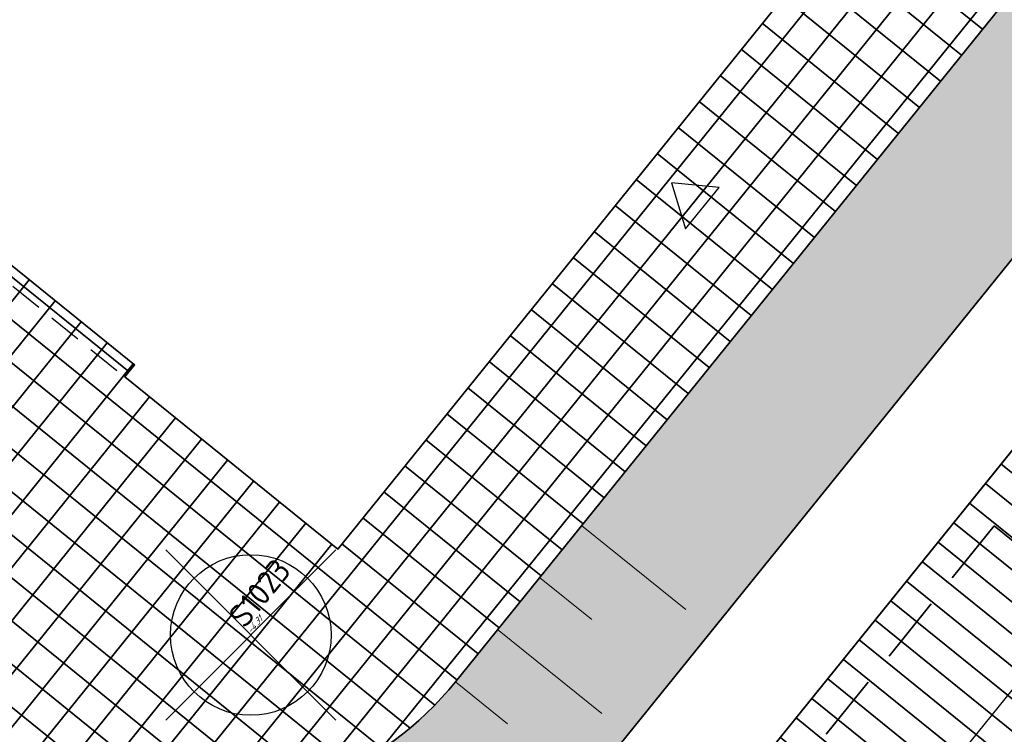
# Model space of a CAD drawing. Header units: metres. Extents: x 93008 to 98406, y 448779 to 454332.
# Tile 68 of 136: x 95644 to 95659, y 451714 to 451725. Entities that reach past the tile are written whole.
import ezdxf

# ---------------------------------------------------------------- set-up
doc = ezdxf.new("R2010")
doc.units = ezdxf.units.M
doc.header["$MEASUREMENT"] = 0
doc.header["$PDMODE"] = 3
doc.header["$PDSIZE"] = 0.25
doc.linetypes.add('DASHED', pattern=[0.75, 0.5, -0.25])
doc.layers.get('DefPoints').update_dxf_attribs({"color": 6})
for name, color, linetype, lineweight in [('B-ME-AL-SITUATIEMETING-S', 7, 'Continuous', 13), ('B-ME-GR-BOOM-ONVOLDOENDE-S', 1, 'Continuous', 25), ('B-ME-GR-BOOM-S', 90, 'Continuous', 25), ('N-PV-GR-BEPLANTING-A', 7, 'Continuous', 35), ('N-PV-GR-GROENSTROOK-G', 3, 'Continuous', 35), ('N-PV-GW-TALUD-G', 1, 'Continuous', 35), ('N-PV-GW-TALUDARCERING-G', 7, 'Continuous', 18), ('N-PV-OG-BEBOUWING_ENTREE-G', 7, 'Continuous', 25), ('N-PV-OG-BEBOUWING_LUIFEL-G', 3, 'DASHED', 25), ('N-PV-OG-BEBOUWING_MAATSCHAPPELIJK-G', 6, 'Continuous', 25), ('N-PV-VH-VERHARDING-LICHT_OPEN-A', 8, 'Continuous', 35), ('N-PV-VH-VERHARDING-LICHT_OPEN-G', 2, 'Continuous', 35), ('N-PV-VH-VERHARDING_CORTENSSTAAL-G', 32, 'Continuous', 35), ('N-PV-VH-VERHARDING_GRASBETONSTENEN-A', 8, 'Continuous', 35), ('N-PV-VH-VERHARDING_HALFVERHARDING-G', 252, 'Continuous', 35), ('N-PV-VW-MARKERING_BRANDWEER-G', 7, 'DASHED', 35), ('X-XX-AL-MEETPUNT_DATA_HOOGTE-T', 3, 'Continuous', 13), ('X-XX-AL-MEETPUNT_DATA_PUNTNUMMER-T', 7, 'Continuous', 13), ('X-XX-AL-MEETPUNT_MARKER-S', 7, 'Continuous', 13)]:
    doc.layers.add(name, color=color, linetype=linetype, lineweight=lineweight)
doc.layers.add('X-XX-AL-HULPLIJN-G', color=6, linetype='Continuous', plot=False)
doc.styles.add('NLCS-ISO', font='NLCS-ISO.ttf')

# ---------------------------------------------------------------- blocks, each defined once
blk = doc.blocks.new('*U273')
at = {"layer": 'B-ME-GR-BOOM-ONVOLDOENDE-S'}
for p, q in [((-1.060660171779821, -1.060660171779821), (1.060660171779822, 1.060660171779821)), ((-1.060660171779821, 1.060660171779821), (1.060660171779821, -1.060660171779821))]:
    blk.add_line(p, q, dxfattribs=at)
blk.add_circle((0, 0), 1, dxfattribs=at)
blk = doc.blocks.new('SAL-MEETPUNT_MARKER-SO')
at = {"layer": 'DefPoints', "color": 0, "linetype": 'ByBlock', "lineweight": -2}
blk.add_point((0, 0), dxfattribs=at)
at = {"layer": 'X-XX-AL-MEETPUNT_MARKER-S'}
blk.add_circle((0, 0), 0.08146403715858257, dxfattribs=at)
at = {"layer": 'X-XX-AL-MEETPUNT_DATA_HOOGTE-T', "style": 'NLCS-ISO', "oblique": 30}
blk.add_attdef('HOOGTE', (0.07941579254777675, 4.274358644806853e-15), '', height=1, dxfattribs=at)
at = {"layer": 'X-XX-AL-MEETPUNT_DATA_PUNTNUMMER-T', "color": 1, "style": 'NLCS-ISO'}
blk.add_attdef('PUNTID', (0.07926651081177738, 1.185098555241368), '', height=3.5, dxfattribs=at)
blk = doc.blocks.new('entree')
at = {"layer": 'N-PV-OG-BEBOUWING_ENTREE-G', "flags": 128}
blk.add_lwpolyline([(-5.820766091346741e-11, 0.8660254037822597), (-0.3969808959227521, 0.2695160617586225), (0.3969808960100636, 0.2695160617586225)], close=True, dxfattribs=at)

msp = doc.modelspace()

# ---------------------------------------------------------------- hatches: boundary and pattern name
at = {"layer": 'N-PV-GR-BEPLANTING-A'}
h = msp.add_hatch(dxfattribs=at)
h.set_pattern_fill('SAND', color=256, scale=3, angle=-44.99999999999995)
h.set_pattern_definition([(315.0000000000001, (1.272792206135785, 0.5939696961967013), (2.163746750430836, -0.3394112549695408), [0, -0.72, 0, -0.96, 0, -1.68]), (325.0000000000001, (3.118340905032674, 0.7000357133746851), (2.462758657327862, 1.058923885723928), [0, -1.86, 0, -0.42, 0, -1.59]), (335.0000000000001, (2.184959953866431, 1.209152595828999), (2.506027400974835, 1.611932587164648), [0, -1.29, 0, -0.8699999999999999, 0, -1.89]), (345.0000000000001, (2.800142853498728, 0.1697056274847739), (1.745057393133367, 1.644376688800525), [0, -1.68, 0, -2.13, 0, -1.53]), (355.0000000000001, (2.227386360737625, 0.3181980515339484), (2.394213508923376, 1.205919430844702), [0, -1.23, 0, -0.9899999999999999, 0, -1.71]), (5.000000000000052, (2.906208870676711, -0.7848885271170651), (0.999698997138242, 1.653421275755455), [0, -0.36, 0, -2.37, 0, -1.41]), (15.00000000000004, (2.291025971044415, -0.5939696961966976), (1.971862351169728, 2.609264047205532), [0, -0.45, 0, -1.41, 0, -1.62]), (25.00000000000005, (1.569777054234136, -0.2969848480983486), (0.6131130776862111, 1.808560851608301), [0, -0.84, 0, -0.9599999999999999, 0, -2.19]), (35.00000000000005, (1.506137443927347, -0.6576093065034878), (0.7812364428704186, 2.231696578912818), [0, -1.08, 0, -1.29]), (45.00000000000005, (2.20617315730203, -1.781909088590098), (-0.4454772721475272, 2.397091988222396), [0, -1.65, 0, -0.9299999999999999, 0, -2.19]), (55.00000000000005, (0.6363961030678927, 0.2121320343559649), (-0.714931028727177, 1.855659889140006), [0, -0.8400000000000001, 0, -1.74, 0, -1.98]), (65.00000000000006, (1.060660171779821, 0.2121320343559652), (-0.2798065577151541, 2.381366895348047), [0, -1.44, 0, -1.14, 0, -1.59]), (75.00000000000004, (1.48492424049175, 0.2121320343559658), (-1.2453374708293, 2.538825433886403), [0, -1.98, 0, -0.63, 0, -2.28]), (85.00000000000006, (1.909188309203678, 0.2121320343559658), (-1.414361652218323, 1.388553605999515), [0, -1.14, 0, -0.42, 0, -2.34]), (95.00000000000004, (2.333452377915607, 0.2121320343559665), (-2.486851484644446, 1.920564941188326), [0, -0.33, 0, -1.74, 0, -1.44]), (105.0000000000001, (2.757716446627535, 0.2121320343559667), (-2.41098874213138, 1.000066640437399), [0, -0.8400000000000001, 0, -0.99, 0, -1.92]), (115, (3.181980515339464, 0.2121320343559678), (-3.276486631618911, 0.921648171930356), [0, -1.77, 0, -0.7199999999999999, 0, -1.23]), (125.0000000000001, (3.606244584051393, 0.2121320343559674), (-2.09640898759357, -0.03961510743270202), [0, -1.14, 0, -0.66, 0, -2.31])])
edge = h.paths.add_edge_path()
edge.add_line((95669.80074529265, 451735.1460577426), (95667.37742715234, 451737.1044339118))
edge.add_line((95667.37742715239, 451737.1044339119), (95665.80606422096, 451735.1600108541))
edge.add_line((95665.80606422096, 451735.1600108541), (95666.28495349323, 451734.7730020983))
edge.add_line((95666.28495349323, 451734.7730020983), (95650.30507959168, 451714.9993146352))
edge.add_arc((95646.41622159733, 451718.1420496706), 5.000000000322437, 263.09356292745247, 321.05699547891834, ccw=False)
edge.add_arc((95651.22615649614, 451757.8518032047), 44.99999999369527, 243.4946205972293, 263.09356292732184, ccw=False)
edge.add_arc((95630.0399999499, 451715.3689361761), 2.472594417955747, 63.49462059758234, 214.8890009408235)
edge.add_arc((95751.0510797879, 451799.7529035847), 150.0000000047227, 214.8890009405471, 221.2421910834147)
edge.add_arc((95640.1414544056, 451702.5145109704), 2.500000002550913, 221.242191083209, 320.7074838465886)
edge.add_line((95642.07626174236, 451700.931311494), (95648.07048178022, 451708.2567692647))
edge.add_line((95648.07048178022, 451708.2567692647), (95669.80074529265, 451735.1460577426))
at = {"layer": 'N-PV-VH-VERHARDING-LICHT_OPEN-A'}
h = msp.add_hatch(dxfattribs=at)
h.set_pattern_fill('ANSI37', color=256, scale=4, angle=-44.99999999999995)
h.set_pattern_definition([(321.0569954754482, (95605.26954660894, 451736.0074012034), (0.3142735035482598, 0.3888857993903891), []), (51.05699547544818, (95605.26954660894, 451736.0074012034), (-0.388885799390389, 0.3142735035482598), [])])
edge = h.paths.add_edge_path()
edge.add_line((95691.57154097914, 451766.0629284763), (95661.91642631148, 451790.0283620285))
edge.add_arc((95648.0883921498, 451772.9173868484), 22.00000000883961, 51.0569954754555, 69.39580322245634)
edge.add_arc((95653.01513511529, 451786.0218595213), 7.999999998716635, 69.39580322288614, 100.6054100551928)
edge.add_arc((95647.86189858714, 451813.5435628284), 19.9999999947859, 271.71568910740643, 280.60541005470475, ccw=False)
edge.add_arc((95648.38584769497, 451796.0514080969), 2.499999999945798, 159.3028235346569, 271.7156891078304, ccw=False)
edge.add_line((95646.04719407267, 451796.9349799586), (95646.3897878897, 451797.8417633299))
edge.add_line((95646.3897878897, 451797.8417633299), (95644.51886499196, 451798.5486208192))
edge.add_line((95644.51886499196, 451798.5486208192), (95644.20133363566, 451797.7081732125))
edge.add_arc((95642.79835930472, 451798.2375534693), 1.499526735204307, 232.547305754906, 339.32714885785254, ccw=False)
edge.add_arc((95661.16345423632, 451822.2123709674), 31.70000000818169, 193.823146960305, 232.5473057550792, ccw=False)
edge.add_arc((95604.64905219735, 451808.306891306), 26.50000001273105, 13.82314696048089, 36.53564190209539)
edge.add_arc((95628.35190940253, 451825.8689117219), 3.00000000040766, 159.3028235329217, 216.5356419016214, ccw=False)
edge.add_line((95625.54552505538, 451826.9291979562), (95625.6952940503, 451827.3256091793))
edge.add_line((95625.6952940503, 451827.3256091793), (95623.82437115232, 451828.0324666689))
edge.add_line((95623.82437115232, 451828.0324666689), (95623.51402654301, 451827.2110410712))
edge.add_arc((95620.70764219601, 451828.2713273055), 3.000000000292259, 264.2597440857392, 339.3028235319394, ccw=False)
edge.add_arc((95616.6068693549, 451787.4769199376), 38.00000012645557, 84.2597440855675, 124.546657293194)
edge.add_line((95595.05793742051, 451818.7761777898), (95596.19209173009, 451817.1288484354))
edge.add_arc((95616.60686930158, 451787.4769200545), 35.99999999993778, 83.89238061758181, 124.54665732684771, ccw=False)
edge.add_arc((95637.96345792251, 451735.4021177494), 89.60128104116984, 101.2799789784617, 113.6679445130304)
edge.add_arc((95606.827434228, 451806.439918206), 12.03955681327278, 113.6679445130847, 192.6323898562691)
edge.add_arc((95584.34558935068, 451801.4012845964), 10.99999999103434, -37.80994357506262, 12.63238985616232, ccw=False)
edge.add_arc((95589.48090544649, 451797.4164974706), 4.500000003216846, 264.61707664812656, 322.1900564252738, ccw=False)
edge.add_line((95589.05875329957, 451792.9363426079), (95588.73808621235, 451792.966558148))
edge.add_line((95588.73808621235, 451792.966558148), (95588.55046303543, 451790.9753782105))
edge.add_line((95588.55046303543, 451790.9753782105), (95590.9734838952, 451790.7470639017))
edge.add_arc((95590.78586071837, 451788.755883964), 2.000000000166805, -13.504645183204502, 84.61707663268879, ccw=False)
edge.add_arc((95578.14529787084, 451791.7916985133), 14.99999996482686, 340.87712679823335, 346.4953548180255, ccw=False)
edge.add_arc((95578.1452978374, 451791.7916985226), 14.99999999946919, 316.91313189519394, 340.87712680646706, ccw=False)
edge.add_arc((95578.14529800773, 451791.7916983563), 14.99999976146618, 315.0279413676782, 316.91313191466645, ccw=False)
edge.add_arc((95590.8775554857, 451779.0740490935), 2.995805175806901, 135.0576540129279, 218.4571861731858)
edge.add_arc((95678.49558118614, 451848.8452592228), 114.9999999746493, 218.5287854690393, 225.6390603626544)
edge.add_arc((95594.5944493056, 451763.0513196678), 5.000000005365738, 32.10124185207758, 45.639060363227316, ccw=False)
edge.add_line((95598.83000132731, 451765.708404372), (95600.11884994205, 451763.6539025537))
edge.add_arc((95589.95352510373, 451757.2768992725), 11.99999999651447, 11.603098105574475, 32.10124185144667, ccw=False)
edge.add_arc((95566.73784796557, 451752.5100969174), 35.70000146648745, -9.066396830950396, 11.603098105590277, ccw=False)
edge.add_arc((95599.02930851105, 451747.3572654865), 2.999999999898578, 258.99350302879, 350.9336031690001, ccw=False)
edge.add_arc((95612.01188920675, 451814.1064422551), 71.00000000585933, 245.84893109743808, 258.9935030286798, ccw=False)
edge.add_arc((95584.19010228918, 451752.0584916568), 3.000000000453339, 174.5842639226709, 245.8489301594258, ccw=False)
edge.add_arc((95568.26152498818, 451753.568599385), 13.00000000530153, 338.1934815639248, 354.5842642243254, ccw=False)
edge.add_arc((95589.68533323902, 451745.0056152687), 10.07172169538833, 158.2397241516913, 182.2053840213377)
edge.add_arc((95581.6209550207, 451744.6396341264), 1.999999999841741, 68.4867695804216, 180.6186894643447, ccw=False)
edge.add_arc((95539.08189156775, 451636.7210160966), 118.0000001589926, 60.00120711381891, 68.48676958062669, ccw=False)
edge.add_arc((95597.07977515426, 451737.1811850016), 1.99999999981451, -28.23188825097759, 60.001207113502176, ccw=False)
edge.add_arc((95586.5072913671, 451742.8576792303), 14.00000000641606, 310.45524532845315, 331.7681117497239, ccw=False)
edge.add_arc((95592.34697633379, 451736.0094619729), 5.000000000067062, 300.8574853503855, 310.45524532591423, ccw=False)
edge.add_line((95594.91149837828, 451731.7172333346), (95614.28549258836, 451715.8640250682))
edge.add_line((95614.28549258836, 451715.8640250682), (95616.00718750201, 451717.9680858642))
edge.add_arc((95618.32895630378, 451716.0682464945), 2.999999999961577, 43.65346851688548, 140.7074838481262, ccw=False)
edge.add_arc((95511.97034146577, 451614.5948753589), 149.9999999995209, 34.54277535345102, 43.65346851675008, ccw=False)
edge.add_arc((95633.4665482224, 451698.2305241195), 2.500000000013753, -58.73051882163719, 34.54277535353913, ccw=False)
edge.add_line((95634.76420799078, 451696.0936855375), (95639.82826766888, 451699.1689887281))
edge.add_arc((95641.35170371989, 451701.1511952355), 2.500000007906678, 221.950333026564, 232.4557169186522, ccw=False)
edge.add_arc((95751.05107979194, 451799.7529035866), 150.0000000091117, 214.8890009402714, 221.9503330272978, ccw=False)
edge.add_arc((95630.03999994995, 451715.3689361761), 2.472594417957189, 63.49462059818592, 214.8890009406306, ccw=False)
edge.add_arc((95651.226156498, 451757.8518032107), 44.9999999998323, 243.4946205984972, 263.0935629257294)
edge.add_arc((95646.4162215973, 451718.1420496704), 5.000000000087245, 263.0935629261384, 321.0569954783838)
edge.add_line((95650.30507959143, 451714.9993146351), (95666.28494877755, 451734.772996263))
edge.add_line((95666.28494877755, 451734.772996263), (95664.25051658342, 451736.4170993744))
edge.add_line((95664.25051658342, 451736.4170993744), (95664.24954115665, 451736.4178154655))
edge.add_line((95664.24954115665, 451736.4178154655), (95648.54233257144, 451716.981527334))
edge.add_line((95648.54233257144, 451716.981527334), (95645.36148006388, 451719.5520960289))
edge.add_line((95645.36148006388, 451719.5520960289), (95645.50604587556, 451719.7309834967))
edge.add_line((95645.50604587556, 451719.7309834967), (95642.78361194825, 451721.9310865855))
edge.add_line((95642.78361194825, 451721.9310865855), (95642.6390461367, 451721.7521991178))
edge.add_line((95642.6390461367, 451721.7521991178), (95642.17238317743, 451722.129327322))
edge.add_line((95642.17238317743, 451722.129327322), (95642.31694898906, 451722.3082147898))
edge.add_line((95642.31694898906, 451722.3082147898), (95637.33932742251, 451726.3308213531))
edge.add_line((95637.33932742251, 451726.3308213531), (95637.19464494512, 451726.1520281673))
edge.add_line((95637.19464494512, 451726.1520281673), (95636.72786532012, 451726.5292506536))
edge.add_line((95636.72786532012, 451726.5292506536), (95636.87243113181, 451726.7081381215))
edge.add_line((95636.87243113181, 451726.7081381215), (95634.77256448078, 451728.4051207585))
edge.add_line((95634.77256448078, 451728.4051207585), (95634.6282320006, 451728.2260447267))
edge.add_line((95634.6282320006, 451728.2260447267), (95634.14966913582, 451728.6127897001))
edge.add_line((95634.14966913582, 451728.6127897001), (95628.10933239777, 451721.1384046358))
edge.add_line((95628.10933239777, 451721.1384046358), (95612.4683455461, 451733.7784849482))
edge.add_line((95612.4683455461, 451733.7784849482), (95610.68641478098, 451731.5735024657))
edge.add_line((95610.68641478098, 451731.5735024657), (95608.77115221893, 451733.1212994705))
edge.add_line((95608.77115221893, 451733.1212994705), (95608.8968616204, 451733.2768537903))
edge.add_line((95608.8968616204, 451733.2768537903), (95607.28298555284, 451734.5810888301))
edge.add_line((95607.28298555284, 451734.5810888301), (95607.15727615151, 451734.4255345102))
edge.add_line((95607.15727615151, 451734.4255345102), (95605.2420135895, 451735.9733315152))
edge.add_line((95605.2420135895, 451735.9733315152), (95612.16231613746, 451744.536596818))
edge.add_line((95612.16231613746, 451744.536596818), (95612.23464889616, 451744.4781419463))
edge.add_line((95612.23464889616, 451744.4781419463), (95613.38174718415, 451745.897575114))
edge.add_line((95613.38174718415, 451745.897575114), (95606.3289143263, 451751.5972393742))
edge.add_line((95606.3289143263, 451751.5972393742), (95606.66543839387, 451752.0136582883))
edge.add_line((95606.66543839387, 451752.0136582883), (95606.66154953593, 451752.0168010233))
edge.add_line((95606.66154953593, 451752.0168010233), (95607.86157148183, 451753.5017225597))
edge.add_line((95607.86157148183, 451753.5017225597), (95609.15109038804, 451755.0894338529))
edge.add_line((95609.15109038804, 451755.0894338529), (95609.85108482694, 451754.5237415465))
edge.add_line((95609.85108482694, 451754.5237415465), (95611.64558653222, 451756.744279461))
edge.add_line((95611.64558653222, 451756.744279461), (95610.9455920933, 451757.3099717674))
edge.add_line((95610.9455920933, 451757.3099717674), (95611.53139790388, 451758.0348548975))
edge.add_line((95611.53139790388, 451758.0348548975), (95611.74139623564, 451757.8651472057))
edge.add_line((95611.74139623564, 451757.8651472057), (95613.02111794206, 451759.4486901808))
edge.add_line((95613.02111794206, 451759.4486901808), (95612.81111961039, 451759.6183978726))
edge.add_line((95612.81111961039, 451759.6183978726), (95614.71781695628, 451761.9777680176))
edge.add_line((95614.71781695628, 451761.9777680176), (95611.08562359, 451764.9130825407))
edge.add_line((95611.08562359, 451764.9130825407), (95611.13747871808, 451764.9772486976))
edge.add_line((95611.13747871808, 451764.9772486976), (95611.03247955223, 451765.0621025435))
edge.add_line((95611.03247955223, 451765.0621025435), (95611.0010522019, 451765.0232139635))
edge.add_line((95611.0010522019, 451765.0232139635), (95610.89994189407, 451765.1049250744))
edge.add_line((95610.89994189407, 451765.1049250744), (95608.78271641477, 451766.8840794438))
edge.add_line((95608.78271641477, 451766.8840794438), (95608.74940342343, 451766.8428575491))
edge.add_line((95608.74940342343, 451766.8428575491), (95608.54718280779, 451767.006279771))
edge.add_line((95608.54718280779, 451767.006279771), (95606.47273476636, 451768.7508640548))
edge.add_line((95606.47273476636, 451768.7508640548), (95606.43942177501, 451768.7096421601))
edge.add_line((95606.43942177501, 451768.7096421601), (95606.23720115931, 451768.8730643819))
edge.add_line((95606.23720115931, 451768.8730643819), (95604.13941997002, 451770.6365050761))
edge.add_line((95604.13941997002, 451770.6365050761), (95604.10610697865, 451770.5952831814))
edge.add_line((95604.10610697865, 451770.5952831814), (95603.90388636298, 451770.7587054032))
edge.add_line((95603.90388636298, 451770.7587054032), (95601.80610517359, 451772.5221460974))
edge.add_line((95601.80610517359, 451772.5221460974), (95601.77279218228, 451772.4809242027))
edge.add_line((95601.77279218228, 451772.4809242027), (95601.57057156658, 451772.6443464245))
edge.add_line((95601.57057156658, 451772.6443464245), (95599.47279037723, 451774.4077871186))
edge.add_line((95599.47279037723, 451774.4077871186), (95599.43947738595, 451774.3665652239))
edge.add_line((95599.43947738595, 451774.3665652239), (95599.23725677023, 451774.5299874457))
edge.add_line((95599.23725677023, 451774.5299874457), (95597.1394755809, 451776.2934281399))
edge.add_line((95597.1394755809, 451776.2934281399), (95597.10616258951, 451776.2522062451))
edge.add_line((95597.10616258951, 451776.2522062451), (95596.90394197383, 451776.415628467))
edge.add_line((95596.90394197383, 451776.415628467), (95595.68979397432, 451777.4205973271))
edge.add_line((95595.68979397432, 451777.4205973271), (95596.65619307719, 451778.6164311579))
edge.add_line((95596.65619307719, 451778.6164311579), (95596.64180430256, 451778.6280592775))
edge.add_line((95596.64180430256, 451778.6280592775), (95596.80522652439, 451778.8302798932))
edge.add_line((95596.80522652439, 451778.8302798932), (95596.87639262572, 451778.772767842))
edge.add_line((95596.87639262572, 451778.772767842), (95598.59861142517, 451780.9038620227))
edge.add_line((95598.59861142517, 451780.9038620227), (95598.55738953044, 451780.9371750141))
edge.add_line((95598.55738953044, 451780.9371750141), (95598.72081175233, 451781.1393956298))
edge.add_line((95598.72081175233, 451781.1393956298), (95600.48425244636, 451783.2371768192))
edge.add_line((95600.48425244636, 451783.2371768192), (95600.44303055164, 451783.2704898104))
edge.add_line((95600.44303055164, 451783.2704898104), (95600.60645277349, 451783.4727104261))
edge.add_line((95600.60645277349, 451783.4727104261), (95600.58117519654, 451783.4931382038))
edge.add_line((95600.58117519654, 451783.4931382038), (95603.86669042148, 451787.5586741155))
edge.add_line((95603.86669042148, 451787.5586741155), (95599.20006082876, 451791.329956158))
edge.add_line((95599.20006082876, 451791.329956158), (95600.46522593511, 451792.8954866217))
edge.add_line((95600.46522593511, 451792.8954866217), (95600.65392573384, 451793.0772794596))
edge.add_line((95600.65392573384, 451793.0772794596), (95600.69514762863, 451793.0439664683))
edge.add_line((95600.69514762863, 451793.0439664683), (95602.41736642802, 451795.1750606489))
edge.add_line((95602.41736642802, 451795.1750606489), (95602.37614453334, 451795.2083736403))
edge.add_line((95602.37614453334, 451795.2083736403), (95602.53956675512, 451795.410594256))
edge.add_line((95602.53956675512, 451795.410594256), (95604.30300744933, 451797.5083754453))
edge.add_line((95604.30300744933, 451797.5083754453), (95604.26178555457, 451797.5416884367))
edge.add_line((95604.26178555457, 451797.5416884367), (95604.42520777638, 451797.7439090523))
edge.add_line((95604.42520777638, 451797.7439090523), (95606.18864847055, 451799.8416902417))
edge.add_line((95606.18864847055, 451799.8416902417), (95606.1474265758, 451799.875003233))
edge.add_line((95606.1474265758, 451799.875003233), (95606.31084879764, 451800.0772238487))
edge.add_line((95606.31084879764, 451800.0772238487), (95608.07428949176, 451802.175005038))
edge.add_line((95608.07428949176, 451802.175005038), (95608.03306759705, 451802.2083180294))
edge.add_line((95608.03306759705, 451802.2083180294), (95608.1964898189, 451802.4105386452))
edge.add_line((95608.1964898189, 451802.4105386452), (95609.95993051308, 451804.5083198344))
edge.add_line((95609.95993051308, 451804.5083198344), (95609.91870861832, 451804.5416328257))
edge.add_line((95609.91870861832, 451804.5416328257), (95610.08213084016, 451804.7438534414))
edge.add_line((95610.08213084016, 451804.7438534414), (95611.80785871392, 451806.7949683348))
edge.add_line((95611.80785871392, 451806.7949683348), (95611.76663681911, 451806.8282813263))
edge.add_line((95611.76663681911, 451806.8282813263), (95611.84834793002, 451806.9293916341))
edge.add_line((95611.84834793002, 451806.9293916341), (95611.93472567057, 451807.0267306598))
edge.add_line((95611.93472567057, 451807.0267306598), (95611.91528138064, 451807.0424443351))
edge.add_line((95611.91528138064, 451807.0424443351), (95613.71292582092, 451809.2668711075))
edge.add_line((95613.71292582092, 451809.2668711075), (95613.82036669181, 451809.3600454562))
edge.add_line((95613.82036669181, 451809.3600454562), (95613.8009224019, 451809.3757591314))
edge.add_line((95613.8009224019, 451809.3757591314), (95615.59856684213, 451811.600185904))
edge.add_line((95615.59856684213, 451811.600185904), (95615.70600771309, 451811.6933602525))
edge.add_line((95615.70600771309, 451811.6933602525), (95615.68656342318, 451811.7090739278))
edge.add_line((95615.68656342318, 451811.7090739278), (95616.71423777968, 451812.9807304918))
edge.add_line((95616.71423777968, 451812.9807304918), (95619.23032890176, 451810.9473809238))
edge.add_line((95619.23032890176, 451810.9473809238), (95620.33113612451, 451810.018561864))
edge.add_line((95620.33113612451, 451810.018561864), (95620.35030680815, 451810.0422838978))
edge.add_line((95620.35030680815, 451810.0422838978), (95620.3969731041, 451810.0045710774))
edge.add_line((95620.3969731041, 451810.0045710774), (95620.40548372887, 451810.0151022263))
edge.add_line((95620.40548372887, 451810.0151022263), (95624.87379475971, 451806.4040890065))
edge.add_line((95624.87379475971, 451806.4040890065), (95625.25519708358, 451806.8760408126))
edge.add_line((95625.25519708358, 451806.8760408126), (95631.06906160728, 451802.1776342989))
edge.add_line((95631.06906160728, 451802.1776342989), (95630.707433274, 451801.7301510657))
edge.add_line((95630.707433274, 451801.7301510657), (95633.19630239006, 451799.7188006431))
edge.add_line((95633.19630239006, 451799.7188006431), (95633.55793072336, 451800.1662838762))
edge.add_line((95633.55793072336, 451800.1662838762), (95633.94680561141, 451799.8520191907))
edge.add_line((95633.94680561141, 451799.8520191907), (95633.52546531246, 451799.3306476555))
edge.add_line((95633.52546531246, 451799.3306476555), (95634.89434332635, 451798.224404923))
edge.add_line((95634.89434332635, 451798.224404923), (95635.31568362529, 451798.7457764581))
edge.add_line((95635.31568362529, 451798.7457764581), (95635.70455851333, 451798.4315117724))
edge.add_line((95635.70455851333, 451798.4315117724), (95635.32313094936, 451797.9595287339))
edge.add_line((95635.32313094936, 451797.9595287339), (95638.95143545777, 451795.0273569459))
edge.add_line((95638.95143545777, 451795.0273569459), (95639.38000404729, 451795.5576728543))
edge.add_line((95639.38000404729, 451795.5576728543), (95644.56968504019, 451791.3636929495))
edge.add_line((95644.56968504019, 451791.3636929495), (95644.20177123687, 451790.9084320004))
edge.add_line((95644.20177123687, 451790.9084320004), (95645.3314844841, 451789.9954674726))
edge.add_line((95645.3314844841, 451789.9954674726), (95645.3522213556, 451790.0211275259))
edge.add_line((95645.3522213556, 451790.0211275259), (95653.1299373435, 451783.7356574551))
edge.add_line((95653.1299373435, 451783.7356574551), (95654.33579583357, 451782.718738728))
edge.add_line((95654.33579583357, 451782.718738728), (95655.58031890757, 451784.2587264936))
edge.add_line((95655.58031890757, 451784.2587264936), (95656.90074265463, 451785.8402339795))
edge.add_line((95656.90074265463, 451785.8402339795), (95656.87512574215, 451785.8609359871))
edge.add_line((95656.87512574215, 451785.8609359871), (95658.50658176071, 451787.8762956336))
edge.add_line((95658.50658176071, 451787.8762956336), (95662.87832035, 451784.3433263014))
edge.add_line((95662.87832035, 451784.3433263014), (95663.72074639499, 451783.6201825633))
edge.add_line((95663.72074639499, 451783.6201825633), (95663.74144840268, 451783.6457994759))
edge.add_line((95663.74144840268, 451783.6457994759), (95687.16245530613, 451764.7183870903))
edge.add_line((95687.16245530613, 451764.7183870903), (95682.81434818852, 451759.3377294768))
edge.add_line((95682.81434818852, 451759.3377294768), (95681.90255175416, 451758.2618623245))
edge.add_line((95681.90255175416, 451758.2618623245), (95681.92816866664, 451758.2411603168))
edge.add_line((95681.92816866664, 451758.2411603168), (95679.01654694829, 451754.6382847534))
edge.add_line((95679.01654694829, 451754.6382847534), (95681.02902707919, 451753.0174954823))
edge.add_line((95681.02902707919, 451753.0174954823), (95691.57154097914, 451766.0629284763))
at = {"layer": 'N-PV-VH-VERHARDING_GRASBETONSTENEN-A'}
h = msp.add_hatch(dxfattribs=at)
h.set_pattern_fill('ANSI31', color=256, scale=3, angle=-44.99999999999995)
h.set_pattern_definition([(321.0569954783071, (95699.67302506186, 451762.0872580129), (0.2357051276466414, 0.291664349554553), [])])
edge = h.paths.add_edge_path()
edge.add_line((95671.20073417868, 451734.0146731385), (95670.96740269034, 451734.2032372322))
edge.add_line((95670.96740269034, 451734.2032372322), (95667.37742715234, 451737.1044339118))
edge.add_line((95667.37742715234, 451737.1044339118), (95666.81173981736, 451736.4044457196))
edge.add_line((95666.81173981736, 451736.4044457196), (95665.25525585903, 451737.6622989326))
edge.add_line((95665.25525585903, 451737.6622989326), (95666.68534193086, 451739.4319045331))
edge.add_line((95666.68534193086, 451739.4319045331), (95668.55977148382, 451737.9171062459))
edge.add_line((95668.55977148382, 451737.9171062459), (95671.10852959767, 451741.0709700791))
edge.add_line((95671.10852959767, 451741.0709700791), (95669.25971695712, 451742.5650663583))
edge.add_line((95669.25971695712, 451742.5650663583), (95678.01223403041, 451753.395535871))
edge.add_line((95678.01223403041, 451753.395535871), (95683.36640732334, 451749.0686228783))
edge.add_line((95683.36640732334, 451749.0686228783), (95693.33130258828, 451761.399303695))
edge.add_arc((95686.54909040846, 451766.8802690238), 8.720056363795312, 321.0569954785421, 348.1766108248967)
edge.add_arc((95690.19022141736, 451766.1180457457), 5.000000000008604, 348.1766108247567, 446.0941789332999)
edge.add_arc((95691.00762123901, 451778.0901741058), 6.999999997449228, 231.0569954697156, 266.09417893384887, ccw=False)
edge.add_line((95686.60779219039, 451772.6457729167), (95686.27617789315, 451772.9137631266))
edge.add_line((95686.27617789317, 451772.9137631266), (95701.36660048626, 451791.5868328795))
edge.add_line((95701.36660048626, 451791.5868328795), (95716.23582496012, 451779.5704432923))
edge.add_line((95716.23582496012, 451779.5704432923), (95701.14540236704, 451760.8973735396))
edge.add_line((95701.14540236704, 451760.8973735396), (95699.67302506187, 451762.0872580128))
edge.add_line((95699.67302506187, 451762.0872580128), (95652.95836502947, 451704.2819778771))
edge.add_line((95652.95836502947, 451704.2819778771), (95647.84296682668, 451698.0305167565))
edge.add_line((95647.84296682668, 451698.0305167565), (95644.36031362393, 451700.8802758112))
edge.add_line((95644.36031362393, 451700.8802758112), (95649.46701985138, 451707.1211145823))
edge.add_line((95649.46701985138, 451707.1211145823), (95671.20073417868, 451734.0146731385))

# ---------------------------------------------------------------- linework, layer by layer
at = {"layer": 'N-PV-GR-GROENSTROOK-G', "flags": 128}
msp.add_lwpolyline([(95669.80074529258, 451735.1460577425), (95648.07048178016, 451708.2567692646), (95642.0762617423, 451700.9313114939, -0.4634703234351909), (95638.26163024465, 451700.8664026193, 0.00308986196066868), (95639.49239225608, 451699.4799798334, 0.4597221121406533), (95643.28651104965, 451699.5679957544), (95649.46701985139, 451707.1211145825), (95671.20073417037, 451734.0146731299)], format="xyb", close=True, dxfattribs=at)
at = {"layer": 'N-PV-GW-TALUD-G', "flags": 128}
msp.add_lwpolyline([(95669.80074529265, 451735.1460577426), (95667.37742715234, 451737.1044339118), (95667.37742715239, 451737.1044339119), (95665.80606422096, 451735.1600108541), (95666.28495349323, 451734.7730020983), (95650.30507959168, 451714.9993146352, -0.2584473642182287), (95645.81497973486, 451713.1783304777, -0.08572559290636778), (95631.14347392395, 451717.5816422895, 0.7770388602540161), (95628.01182546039, 451713.9546408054, 0.02772812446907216), (95638.26163024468, 451700.8664026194, 0.4634703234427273), (95642.07626174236, 451700.931311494), (95648.07048178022, 451708.2567692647)], format="xyb", close=True, dxfattribs=at)
at = {"layer": 'N-PV-GW-TALUDARCERING-G'}
for p, q in [((95652.18894059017, 451717.3340668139), (95653.7454424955, 451716.0781591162)), ((95651.56098692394, 451716.5558160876), (95652.33923787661, 451715.9278622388)), ((95650.9330332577, 451715.7775653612), (95652.48953516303, 451714.5216576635)), ((95650.30507959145, 451714.9993146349), (95651.0833305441, 451714.371360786))]:
    msp.add_line(p, q, dxfattribs=at)
at = {"layer": 'N-PV-OG-BEBOUWING_LUIFEL-G', "flags": 128}
msp.add_lwpolyline([(95611.9872027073, 451747.0245598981), (95599.5199728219, 451731.5974602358), (95607.55046457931, 451725.1077123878), (95611.22667335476, 451729.49760009), (95627.13015812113, 451716.6453851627), (95635.75382305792, 451727.3164114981), (95645.3614800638, 451719.5520960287)], dxfattribs=at)
at = {"layer": 'N-PV-OG-BEBOUWING_MAATSCHAPPELIJK-G'}
msp.add_lwpolyline([(95612.46834554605, 451733.778484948), (95628.10933239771, 451721.1384046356), (95634.14966913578, 451728.6127896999), (95634.62823200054, 451728.2260447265), (95634.77256448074, 451728.4051207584), (95636.87243113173, 451726.7081381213), (95636.72786532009, 451726.5292506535), (95637.19464494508, 451726.1520281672), (95637.33932742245, 451726.330821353), (95642.316948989, 451722.3082147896), (95642.17238317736, 451722.1293273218), (95642.6390461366, 451721.7521991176), (95642.78361194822, 451721.9310865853), (95645.50604587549, 451719.7309834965), (95645.36148006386, 451719.5520960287), (95648.5423325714, 451716.9815273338), (95666.68534193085, 451739.431904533), (95668.55977148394, 451737.9171062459), (95671.10852959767, 451741.070970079), (95669.25971695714, 451742.5650663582)], dxfattribs=at)
at = {"layer": 'N-PV-VH-VERHARDING-LICHT_OPEN-G', "flags": 128}
msp.add_lwpolyline([(95664.24954115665, 451736.4178154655), (95648.54233257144, 451716.981527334), (95645.36148006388, 451719.5520960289), (95645.50604587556, 451719.7309834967), (95642.78361194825, 451721.9310865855), (95642.6390461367, 451721.7521991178), (95642.17238317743, 451722.129327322), (95642.31694898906, 451722.3082147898), (95637.33932742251, 451726.3308213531), (95637.19464494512, 451726.1520281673), (95636.72786532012, 451726.5292506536), (95636.87243113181, 451726.7081381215), (95634.77256448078, 451728.4051207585), (95634.6282320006, 451728.2260447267), (95634.14966913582, 451728.6127897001), (95628.10933239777, 451721.1384046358), (95612.4683455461, 451733.7784849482)], dxfattribs=at)
msp.add_lwpolyline([(95620.49954028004, 451718.1391316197, -0.03977385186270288), (95635.52580596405, 451699.6480774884, -0.4310472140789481), (95634.76420799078, 451696.0936855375), (95639.82826766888, 451699.1689887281, -0.04587051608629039), (95639.49239225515, 451699.4799798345, -0.03082062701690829), (95628.01182546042, 451713.9546408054, -0.7770388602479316), (95631.14347392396, 451717.5816422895, 0.08572559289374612), (95645.81497973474, 451713.1783304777, 0.2584473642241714), (95650.30507959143, 451714.9993146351), (95666.28494877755, 451734.772996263)], format="xyb", dxfattribs=at)
at = {"layer": 'N-PV-VH-VERHARDING_CORTENSSTAAL-G'}
msp.add_lwpolyline([(95667.06315378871, 451736.7155483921), (95667.37742712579, 451737.1044339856), (95671.20073417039, 451734.0146731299), (95649.46701985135, 451707.1211145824), (95643.28651104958, 451699.5679957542, -0.4597221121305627), (95639.49239225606, 451699.4799798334, -0.03082062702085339), (95628.01182546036, 451713.9546408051, -0.7770388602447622), (95631.14347392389, 451717.5816422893, 0.08572559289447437), (95645.81497973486, 451713.1783304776, 0.2584473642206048), (95650.30507959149, 451714.9993146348), (95666.28494877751, 451734.7729962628), (95665.8060642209, 451735.1600108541)], format="xyb", dxfattribs=at)
at = {"layer": 'N-PV-VH-VERHARDING_HALFVERHARDING-G', "flags": 128}
msp.add_lwpolyline([(95699.67302506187, 451762.0872580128), (95652.95836502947, 451704.2819778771), (95647.84296682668, 451698.0305167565), (95644.36031362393, 451700.8802758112), (95649.46701985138, 451707.1211145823), (95671.20073417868, 451734.0146731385), (95670.96740269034, 451734.2032372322), (95670.96740269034, 451734.2032372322), (95670.96740269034, 451734.2032372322), (95667.37742715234, 451737.1044339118), (95666.81173981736, 451736.4044457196), (95665.25525585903, 451737.6622989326), (95666.68534193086, 451739.4319045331), (95668.55977148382, 451737.9171062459), (95671.10852959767, 451741.0709700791), (95669.25971695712, 451742.5650663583), (95678.01223403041, 451753.395535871), (95683.36640732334, 451749.0686228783), (95693.33130258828, 451761.399303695, 0.1188870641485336)], format="xyb", dxfattribs=at)
at = {"layer": 'N-PV-VW-MARKERING_BRANDWEER-G', "ltscale": 2}
msp.add_lwpolyline([(95661.07974356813, 451715.1270414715), (95658.35760809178, 451717.3269033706), (95650.18649700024, 451707.2158725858), (95652.90863247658, 451705.0160106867)], close=True, dxfattribs=at)
at = {"layer": 'X-XX-AL-HULPLIJN-G', "flags": 128}
for points in [[(95628.43364033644, 451681.4164970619), (95649.46701985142, 451707.1211145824), (95711.26347545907, 451783.5887892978)], [(95630.17496693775, 451679.9916175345), (95651.2126924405, 451705.7015462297), (95713.01346155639, 451782.1745585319)]]:
    msp.add_lwpolyline(points, dxfattribs=at)

# ---------------------------------------------------------------- block references
at = {"layer": 'B-ME-AL-SITUATIEMETING-S'}
ref = msp.add_blockref('SAL-MEETPUNT_MARKER-SO', (95647.244, 451715.697), dxfattribs=dict(at, xscale=0.1, yscale=0.1, zscale=0.1, rotation=50.92034000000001))
ref.add_attrib('PUNTID', 'S1023', (95647.15700128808, 451715.7778618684), dxfattribs={"layer": 'X-XX-AL-MEETPUNT_DATA_PUNTNUMMER-T', "color": 1, "height": 0.35, "rotation": 50.92033999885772, "style": 'NLCS-ISO'})
ref.add_attrib('HOOGTE', '-4.31', (95647.24900637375, 451715.7031648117), dxfattribs={"layer": 'X-XX-AL-MEETPUNT_DATA_HOOGTE-T', "height": 0.1, "rotation": 50.92033999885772, "style": 'NLCS-ISO', "oblique": 30})
at = {"layer": 'B-ME-GR-BOOM-S', "xscale": 1.2, "yscale": 1.2, "zscale": 1.2}
msp.add_blockref('*U273', (95647.244, 451715.697), dxfattribs=at)
at = {"layer": 'N-PV-OG-BEBOUWING_ENTREE-G', "rotation": 50.70748384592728}
msp.add_blockref('entree', (95654.20169580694, 451721.9026910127), dxfattribs=at)

doc.saveas('drawing.dxf')
